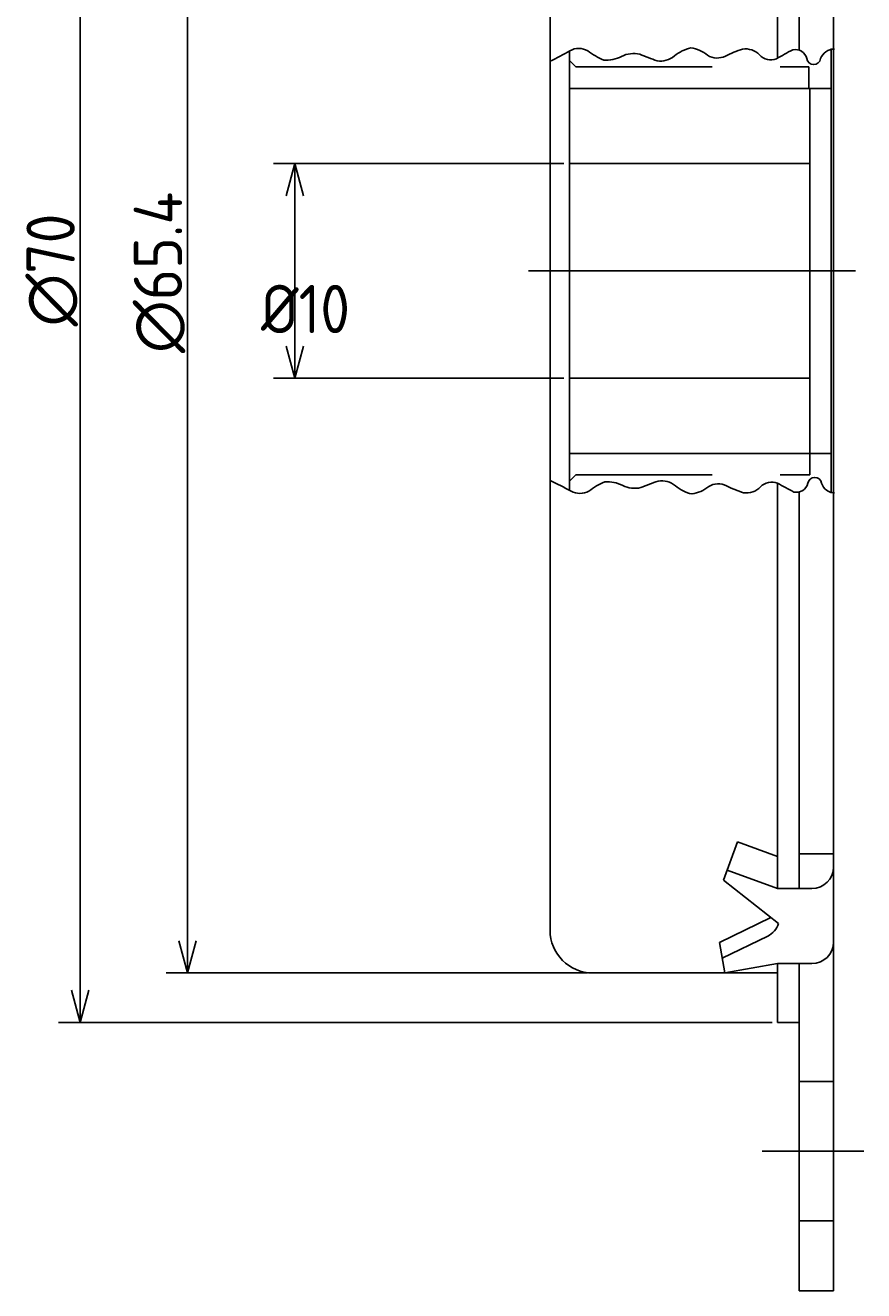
# Model space of a CAD drawing. Extents: x 32 to 197, y -10 to 120.
# Tile 3 of 4: x 152 to 191, y -8 to 51. Entities that reach past the tile are written whole.
import ezdxf

# ---------------------------------------------------------------- set-up
doc = ezdxf.new("R2010")
doc.units = 0
doc.linetypes.add('CENTER', pattern=[50.8, 31.75, -6.35, 6.35, -6.35])
doc.linetypes.add('HIDDEN', pattern=[9.525, 6.35, -3.175])
doc.layers.get('0').update_dxf_attribs({"linetype": 'CONTINUOUS'})
doc.layers.get('DEFPOINTS').update_dxf_attribs({"linetype": 'CONTINUOUS'})
for name, color, linetype in [('18-0-CON', 3, 'CONTINUOUS'), ('18-1-HID', 4, 'HIDDEN'), ('18-2-SEN', 1, 'CENTER'), ('35-0-CON', 7, 'CONTINUOUS')]:
    doc.layers.add(name, color=color, linetype=linetype)
doc.styles.add('DIMENSION', font='isocp.shx', dxfattribs={"bigfont": 'bigfont.shx'})
doc.dimstyles.get("Standard").update_dxf_attribs({"dimtxt": 0.18, "dimasz": 0.18, "dimexe": 0.18, "dimexo": 0.0625, "dimgap": 0.09, "dimtad": 0, "dimtih": 1, "dimtoh": 1, "dimzin": 0, "dimcen": 0.09, "dimazin": 3, "dimtfac": 1, "dimtofl": 0, "dimtmove": 0, "dimatfit": 3})

# ---------------------------------------------------------------- blocks, each defined once
blk = doc.blocks.new('_OPEN30')
at = {"color": 0, "linetype": 'BYBLOCK'}
for p, q in [((-1, 0.268), (0, 0)), ((0, 0), (-1, -0.268)), ((0, 0), (-1, 0))]:
    blk.add_line(p, q, dxfattribs=at)
blk = doc.blocks.new('*D11')
at = {"layer": '18-0-CON', "color": 161}
for p, q in [((177.534, 45), (164, 45)), ((165, 43.5), (165, 36.5)), ((177.534, 35), (164, 35))]:
    blk.add_line(p, q, dxfattribs=at)
at = {"layer": 'DEFPOINTS', "color": 0}
for p in [(177.784, 45), (165, 35), (177.784, 35)]:
    blk.add_point(p, dxfattribs=at)
at = {"layer": '18-0-CON', "color": 161, "xscale": 1.500000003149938, "yscale": 1.500000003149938, "zscale": 1.500000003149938}
for p, rotation in [((165, 45), 90), ((165, 35), 270)]:
    blk.add_blockref('_OPEN30', p, dxfattribs=dict(at, rotation=rotation))
at = {"layer": '18-0-CON', "color": 161, "style": 'DIMENSION'}
blk.add_text('%%c10', height=2.25, dxfattribs=at).set_placement((163.423, 37.102))
blk = doc.blocks.new('*U28')
at = {"layer": '18-0-CON', "color": 161, "style": 'DIMENSION'}
blk.add_text('∅65.4', height=2.25, rotation=90, dxfattribs=at).set_placement((159.75, 36.175))
blk = doc.blocks.new('*D12')
at = {"layer": '18-0-CON', "color": 161}
for p, q in [((178.634, 72.7), (159, 72.7)), ((160, 71.2), (160, 8.8)), ((178.634, 7.3), (159, 7.3))]:
    blk.add_line(p, q, dxfattribs=at)
at = {"layer": 'DEFPOINTS', "color": 0}
for p in [(178.884, 72.7), (160, 7.3), (178.884, 7.3)]:
    blk.add_point(p, dxfattribs=at)
at = {"layer": '18-0-CON', "color": 161, "xscale": 1.500000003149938, "yscale": 1.500000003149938, "zscale": 1.500000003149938}
for p, rotation in [((160, 72.7), 90), ((160, 7.3), 270)]:
    blk.add_blockref('_OPEN30', p, dxfattribs=dict(at, rotation=rotation))
at = {"layer": '18-0-CON'}
blk.add_blockref('*U28', (0, 0), dxfattribs=at)
blk = doc.blocks.new('*U26')
at = {"layer": '18-0-CON', "color": 161, "style": 'DIMENSION'}
blk.add_text('∅70', height=2.25, rotation=90, dxfattribs=at).set_placement((154.75, 37.412))
blk = doc.blocks.new('*D13')
at = {"layer": '18-0-CON', "color": 161}
for p, q in [((187.234, 75), (154, 75)), ((155, 73.5), (155, 6.5)), ((187.234, 5), (154, 5))]:
    blk.add_line(p, q, dxfattribs=at)
at = {"layer": 'DEFPOINTS', "color": 0}
for p in [(187.484, 75), (155, 5), (187.484, 5)]:
    blk.add_point(p, dxfattribs=at)
at = {"layer": '18-0-CON', "color": 161, "xscale": 1.500000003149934, "yscale": 1.500000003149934, "zscale": 1.500000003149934}
for p, rotation in [((155, 75), 90), ((155, 5), 270)]:
    blk.add_blockref('_OPEN30', p, dxfattribs=dict(at, rotation=rotation))
at = {"layer": '18-0-CON'}
blk.add_blockref('*U26', (0, 0), dxfattribs=at)

msp = doc.modelspace()

# ---------------------------------------------------------------- linework, layer by layer
at = {"layer": '18-0-CON'}
for points in [[(176.88391, 49.76875, 0.03074549), (177.81081, 50.25933, -0.25492458), (178.64125, 50.25431, 0.06244932), (179.38287, 49.81914, 0.13476815), (180.21717, 49.99504, -0.17546684), (181.05866, 50.09124, 0.00990896), (181.86786, 49.7873, 0.22117861), (182.67327, 50.01337, -0.11526528), (183.44187, 50.38971, -0.12588335), (184.22215, 50.04697, 0.26851936), (185.0496, 50.00813, -0.03720817), (185.85, 50.33473, -0.24002235), (186.63585, 50.06148, 0.30947936), (187.4313, 49.88208, -0.00964132), (188.18703, 50.29961, -0.40896796), (188.84496, 49.88904, 0.86496063), (189.47855, 49.88741, -0.29940429), (190.12764, 50.33729)], [(176.88391, 30.23125, -0.02544293), (177.86081, 29.74066, 0.25492458), (178.69125, 29.74569, -0.06244932), (179.43287, 30.18085, -0.13476815), (180.26717, 30.00495, 0.17546684), (181.10866, 29.90876, -0.00990896), (181.91786, 30.2127, -0.22117861), (182.72327, 29.98662, 0.11526528), (183.49187, 29.61029, 0.12588335), (184.27215, 29.95303, -0.26851936), (185.0996, 29.99187, 0.03720817), (185.9, 29.66527, 0.24002235), (186.68585, 29.93851, -0.30947936), (187.4813, 30.11792, 0.00964132), (188.23703, 29.70039, 0.40896796), (188.89496, 30.11096, -0.86496063), (189.52855, 30.11259, 0.31561027), (190.12764, 29.6627)]]:
    msp.add_lwpolyline(points, format="xyb", dxfattribs=at)
at = {"layer": '18-1-HID'}
for p, q in [((178.08392, 49.5), (177.78392, 49.8)), ((178.08392, 49.5), (188.93392, 49.5)), ((178.08392, 30.5), (177.78393, 30.2)), ((178.08392, 30.5), (188.98392, 30.5))]:
    msp.add_line(p, q, dxfattribs=at)
at = {"layer": '18-2-SEN'}
for p, q in [((191.11536, 40), (175.88391, 40.00001)), ((191.4914, -1), (186.76017, -1))]:
    msp.add_line(p, q, dxfattribs=at)
at = {"layer": '35-0-CON'}
for p, q in [((190.08391, 40), (190.08391, 87.5)), ((176.88391, 70.70001), (176.88391, 9.3)), ((187.48391, 49.90613), (187.48391, 68.76591)), ((188.48391, 50.30768), (188.48391, 68.7659)), ((177.78392, 29.78389), (177.78392, 50.24298)), ((189.98392, 29.64143), (189.98392, 50.35856)), ((188.93392, 49.5), (188.93392, 48.5)), ((177.78392, 48.5), (189.93392, 48.5)), ((188.98392, 31.5), (188.98392, 48.5)), ((188.93392, 45), (177.78392, 45)), ((190.08391, 40), (190.08391, -7.5)), ((188.98392, 35), (177.78392, 35)), ((177.78392, 31.5), (189.98392, 31.5)), ((188.98392, 30.5), (188.98392, 31.5)), ((187.48391, 11.23411), (187.48391, 30.09389)), ((188.48391, 11.23411), (188.48391, 29.69232)), ((185.61177, 13.39992), (184.96442, 11.62134)), ((185.61177, 13.39992), (187.48391, 12.71852)), ((188.48391, 12.84688), (190.08391, 12.84688)), ((185.13469, 12.08916), (187.48392, 11.2341)), ((184.96441, 11.62134), (187.53138, 9.59984)), ((187.48391, 11.23411), (189.08391, 11.23411)), ((184.77161, 8.71945), (187.1715, 9.88325)), ((184.89997, 7.99149), (187.02016, 9.01966)), ((184.77162, 8.71944), (185.0219, 7.30002)), ((185.0219, 7.30002), (187.48391, 7.73413)), ((187.48391, 7.73412), (189.08391, 7.73412)), ((187.48392, 5), (187.48392, 7.73412)), ((188.48391, 4.89999), (188.48391, 7.73412)), ((188.48392, -7.5), (188.48392, 7.73411)), ((187.48391, 7.3), (178.88391, 7.3)), ((187.48392, 6.6), (187.48392, 7)), ((187.48392, 5), (187.48392, 6.6)), ((188.48392, 5.02383), (188.48392, 6.9)), ((188.48392, 5), (187.48392, 5)), ((190.08391, 2.25), (188.48392, 2.25)), ((190.08391, -4.25), (188.48392, -4.25)), ((188.48392, -7.5), (190.08391, -7.5))]:
    msp.add_line(p, q, dxfattribs=at)
for centre, radius, start, end in [((189.08391, 12.23411), 1, 270, 0), ((186.58382, 9.91943), 1, 295.87065, 341.36157), ((178.88391, 9.3), 2, 180, 270), ((189.08391, 8.73412), 1, 270, 0)]:
    msp.add_arc(centre, radius, start, end, dxfattribs=at)

# ---------------------------------------------------------------- dimensions: what is measured, and where the dimension line sits
at = {"layer": '18-0-CON'}
for base, p1, p2, picture, middle in [((155, 5), (187.48392, 75), (187.48392, 5), '*D13', (153.625, 40)), ((160, 7.3), (178.88391, 72.70001), (178.88391, 7.3), '*D12', (158.625, 40.00001))]:
    dim = msp.add_linear_dim(base=base, p1=p1, p2=p2, angle=90, dimstyle='Standard', override={"dimscale": 0.5, "dimpost": '%%c<>', "dimtol": 0, "dimtp": 0.1, "dimtm": 0}, dxfattribs=at)
    dim.commit()
    dim.dimension.update_dxf_attribs({"geometry": picture, "text_midpoint": middle})
dim = msp.add_linear_dim(base=(165, 35), p1=(177.78392, 45), p2=(177.78392, 35), angle=90, dimstyle='Standard', override={"dimscale": 0.5, "dimpost": '%%c<>', "dimtol": 0, "dimtp": 0.1, "dimtm": 0, "dimtmove": 2}, dxfattribs=at)
dim.commit()
dim.dimension.update_dxf_attribs({"geometry": '*D11', "text_midpoint": (163.42318, 40.02722), "dimtype": 128})

doc.saveas('drawing.dxf')
